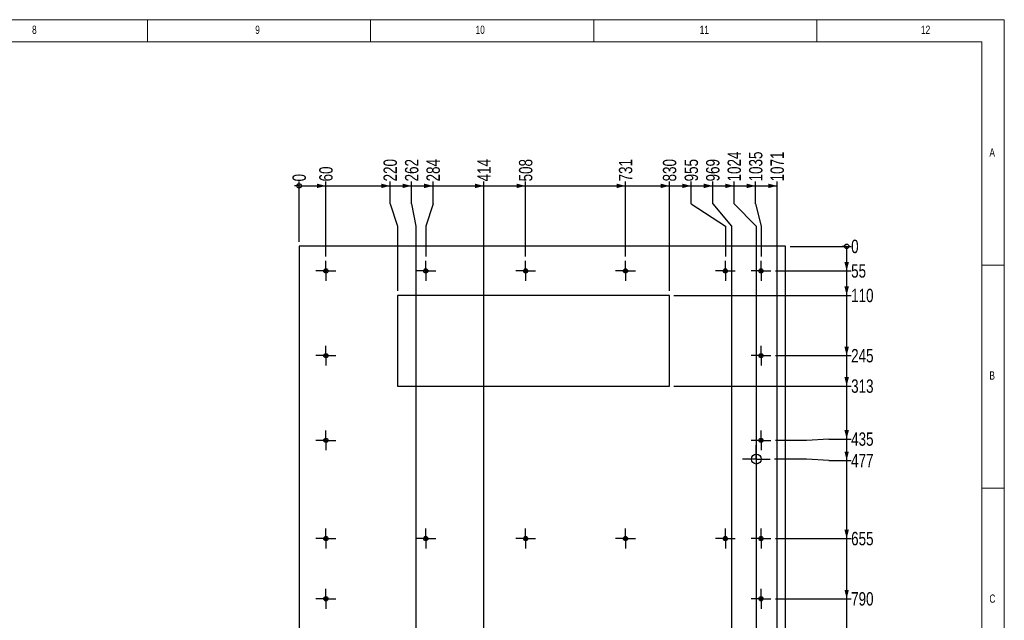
# Model space of a CAD drawing. Header units: millimetres. Extents: x 5 to 589, y 5 to 415.
# Tile 11 of 11: x 368 to 589, y 280 to 415. Entities that reach past the tile are written whole.
import ezdxf

# ---------------------------------------------------------------- set-up
doc = ezdxf.new("R2010")
doc.units = ezdxf.units.MM
doc.linetypes.add('CENTERX2', pattern=[20.32, 12.7, -2.54, 2.54, -2.54])
for name, color, linetype in [('COTES', 1, 'Continuous'), ('NOTES', 6, 'Continuous'), ('TRAIT-MIXTES', 3, 'CENTERX2')]:
    doc.layers.add(name, color=color, linetype=linetype)
doc.layers.add('TRAIT-FORT', color=4, linetype='Continuous', lineweight=25)
doc.styles.add('SLDTEXTSTYLE0', font='TXT', dxfattribs={"width": 0.75})
doc.dimstyles.new('SLDDIMSTYLE0', dxfattribs={"dimtxt": 3, "dimasz": 0.333333, "dimexe": 0, "dimexo": 0.0625, "dimgap": 0.75, "dimtad": 0, "dimtih": 1, "dimtoh": 1, "dimdec": 0, "dimlfac": 10, "dimrnd": 1e-09, "dimdsep": 46, "dimtxsty": 'SLDTEXTSTYLE0', "dimblk1": 'ORIGIN', "dimblk2": 'ORIGIN', "dimsah": 1, "dimcen": 0.09, "dimadec": 0, "dimazin": 2, "dimtfac": 1, "dimtdec": 0, "dimtofl": 0, "dimtmove": 0, "dimatfit": 3, "dimldrblk": 'ORIGIN', "dimfxl": 1, "dimfrac": 2, "dimtolj": 1, "dimtzin": 12, "dimarcsym": 0})
doc.dimstyles.new('SLDDIMSTYLE1', dxfattribs={"dimtxt": 3, "dimasz": 2, "dimexe": 0, "dimexo": 0.0625, "dimgap": 0.75, "dimtad": 0, "dimtih": 1, "dimtoh": 1, "dimdec": 0, "dimlfac": 10, "dimrnd": 1e-09, "dimzin": 12, "dimdsep": 46, "dimtxsty": 'SLDTEXTSTYLE0', "dimsah": 1, "dimcen": 0.09, "dimadec": 0, "dimazin": 3, "dimtfac": 1, "dimtdec": 0, "dimtofl": 0, "dimtmove": 0, "dimatfit": 3, "dimfxl": 1, "dimfrac": 2, "dimtolj": 1, "dimtzin": 12, "dimarcsym": 0})

# ---------------------------------------------------------------- blocks, each defined once
blk = doc.blocks.new('_Origin')
at = {"color": 0, "linetype": 'ByBlock', "lineweight": -2}
blk.add_line((0, 0), (-1, 0), dxfattribs=at)
blk.add_circle((0, 0), 0.5, dxfattribs=at)
blk = doc.blocks.new('_D_54')
at = {"layer": 'COTES', "color": 1, "transparency": 16777216}
blk.add_line((431, 365.2), (431, 378.75), dxfattribs=at)
blk.add_blockref('_Origin', (431, 377.75), dxfattribs=at)
at = {"layer": 'COTES', "color": 1, "transparency": 16777216, "insert": (429.51, 378.75), "char_height": 3, "attachment_point": 1, "rotation": 90, "style": 'SLDTEXTSTYLE0'}
blk.add_mtext('0', dxfattribs=at)
blk = doc.blocks.new('_D_55')
at = {"layer": 'COTES', "color": 1, "transparency": 16777216}
for p, q in [((431, 377.75), (437, 377.75)), ((437, 361.93), (437, 378.75))]:
    blk.add_line(p, q, dxfattribs=at)
blk.add_solid([(437, 377.75), (435, 378.25), (435, 377.25)], dxfattribs=at)
at = {"layer": 'COTES', "color": 1, "transparency": 16777216, "insert": (435.51, 378.75), "char_height": 3, "attachment_point": 1, "rotation": 90, "style": 'SLDTEXTSTYLE0'}
blk.add_mtext('60', dxfattribs=at)
blk = doc.blocks.new('_D_56')
at = {"layer": 'COTES', "color": 1, "transparency": 16777216}
for p, q in [((437, 377.75), (451.39, 377.75)), ((451.39, 373.75), (451.39, 378.75)), ((451.39, 373.75), (453.03, 368.75)), ((453.03, 368.75), (453.03, 354.2))]:
    blk.add_line(p, q, dxfattribs=at)
blk.add_solid([(451.39, 377.75), (449.39, 378.25), (449.39, 377.25)], dxfattribs=at)
at = {"layer": 'COTES', "color": 1, "transparency": 16777216, "insert": (449.91, 378.75), "char_height": 3, "attachment_point": 1, "rotation": 90, "style": 'SLDTEXTSTYLE0'}
blk.add_mtext('220', dxfattribs=at)
blk = doc.blocks.new('_D_57')
at = {"layer": 'COTES', "color": 1, "transparency": 16777216}
for p, q in [((451.39, 377.75), (456.2, 377.75)), ((456.2, 373.75), (456.2, 378.75)), ((456.2, 373.75), (457.18, 368.75)), ((457.18, 368.75), (457.18, 221.89))]:
    blk.add_line(p, q, dxfattribs=at)
blk.add_solid([(456.2, 377.75), (454.2, 378.25), (454.2, 377.25)], dxfattribs=at)
at = {"layer": 'COTES', "color": 1, "transparency": 16777216, "insert": (454.72, 378.75), "char_height": 3, "attachment_point": 1, "rotation": 90, "style": 'SLDTEXTSTYLE0'}
blk.add_mtext('262', dxfattribs=at)
blk = doc.blocks.new('_D_58')
at = {"layer": 'COTES', "color": 1, "transparency": 16777216}
for p, q in [((456.2, 377.75), (461.01, 377.75)), ((461.01, 373.75), (461.01, 378.75)), ((461.01, 373.75), (459.37, 368.75)), ((459.37, 368.75), (459.37, 361.93))]:
    blk.add_line(p, q, dxfattribs=at)
blk.add_solid([(461.01, 377.75), (459.01, 378.25), (459.01, 377.25)], dxfattribs=at)
at = {"layer": 'COTES', "color": 1, "transparency": 16777216, "insert": (459.53, 378.75), "char_height": 3, "attachment_point": 1, "rotation": 90, "style": 'SLDTEXTSTYLE0'}
blk.add_mtext('284', dxfattribs=at)
blk = doc.blocks.new('_D_59')
at = {"layer": 'COTES', "color": 1, "transparency": 16777216}
for p, q in [((461.01, 377.75), (472.42, 377.75)), ((472.42, 221.89), (472.42, 378.75))]:
    blk.add_line(p, q, dxfattribs=at)
blk.add_solid([(472.42, 377.75), (470.42, 378.25), (470.42, 377.25)], dxfattribs=at)
at = {"layer": 'COTES', "color": 1, "transparency": 16777216, "insert": (470.94, 378.75), "char_height": 3, "attachment_point": 1, "rotation": 90, "style": 'SLDTEXTSTYLE0'}
blk.add_mtext('414', dxfattribs=at)
blk = doc.blocks.new('_D_60')
at = {"layer": 'COTES', "color": 1, "transparency": 16777216}
for p, q in [((472.42, 377.75), (481.75, 377.75)), ((481.75, 361.93), (481.75, 378.75))]:
    blk.add_line(p, q, dxfattribs=at)
blk.add_solid([(481.75, 377.75), (479.75, 378.25), (479.75, 377.25)], dxfattribs=at)
at = {"layer": 'COTES', "color": 1, "transparency": 16777216, "insert": (480.26, 378.75), "char_height": 3, "attachment_point": 1, "rotation": 90, "style": 'SLDTEXTSTYLE0'}
blk.add_mtext('508', dxfattribs=at)
blk = doc.blocks.new('_D_61')
at = {"layer": 'COTES', "color": 1, "transparency": 16777216}
for p, q in [((481.75, 377.75), (504.12, 377.75)), ((504.12, 361.93), (504.12, 378.75))]:
    blk.add_line(p, q, dxfattribs=at)
blk.add_solid([(504.12, 377.75), (502.12, 378.25), (502.12, 377.25)], dxfattribs=at)
at = {"layer": 'COTES', "color": 1, "transparency": 16777216, "insert": (502.64, 378.75), "char_height": 3, "attachment_point": 1, "rotation": 90, "style": 'SLDTEXTSTYLE0'}
blk.add_mtext('731', dxfattribs=at)
blk = doc.blocks.new('_D_62')
at = {"layer": 'COTES', "color": 1, "transparency": 16777216}
for p, q in [((504.12, 377.75), (513.99, 377.75)), ((513.99, 354.2), (513.99, 378.75))]:
    blk.add_line(p, q, dxfattribs=at)
blk.add_solid([(513.99, 377.75), (511.99, 378.25), (511.99, 377.25)], dxfattribs=at)
at = {"layer": 'COTES', "color": 1, "transparency": 16777216, "insert": (512.5, 378.75), "char_height": 3, "attachment_point": 1, "rotation": 90, "style": 'SLDTEXTSTYLE0'}
blk.add_mtext('830', dxfattribs=at)
blk = doc.blocks.new('_D_63')
at = {"layer": 'COTES', "color": 1, "transparency": 16777216}
for p, q in [((513.99, 377.75), (518.86, 377.75)), ((518.86, 373.75), (518.86, 378.75)), ((518.86, 373.75), (526.5, 368.75)), ((526.5, 368.75), (526.5, 361.93))]:
    blk.add_line(p, q, dxfattribs=at)
blk.add_solid([(518.86, 377.75), (516.86, 378.25), (516.86, 377.25)], dxfattribs=at)
at = {"layer": 'COTES', "color": 1, "transparency": 16777216, "insert": (517.37, 378.75), "char_height": 3, "attachment_point": 1, "rotation": 90, "style": 'SLDTEXTSTYLE0'}
blk.add_mtext('955', dxfattribs=at)
blk = doc.blocks.new('_D_64')
at = {"layer": 'COTES', "color": 1, "transparency": 16777216}
for p, q in [((518.86, 377.75), (523.67, 377.75)), ((523.67, 373.75), (523.67, 378.75)), ((523.67, 373.75), (527.9, 368.75)), ((527.9, 368.75), (527.9, 197.3))]:
    blk.add_line(p, q, dxfattribs=at)
blk.add_solid([(523.67, 377.75), (521.67, 378.25), (521.67, 377.25)], dxfattribs=at)
at = {"layer": 'COTES', "color": 1, "transparency": 16777216, "insert": (522.18, 378.75), "char_height": 3, "attachment_point": 1, "rotation": 90, "style": 'SLDTEXTSTYLE0'}
blk.add_mtext('969', dxfattribs=at)
blk = doc.blocks.new('_D_65')
at = {"layer": 'COTES', "color": 1, "transparency": 16777216}
for p, q in [((523.67, 377.75), (528.48, 377.75)), ((528.48, 373.75), (528.48, 378.75)), ((528.48, 373.75), (533.44, 368.75)), ((533.44, 368.75), (533.44, 235.78))]:
    blk.add_line(p, q, dxfattribs=at)
blk.add_solid([(528.48, 377.75), (526.48, 378.25), (526.48, 377.25)], dxfattribs=at)
at = {"layer": 'COTES', "color": 1, "transparency": 16777216, "insert": (526.99, 378.75), "char_height": 3, "attachment_point": 1, "rotation": 90, "style": 'SLDTEXTSTYLE0'}
blk.add_mtext('1024', dxfattribs=at)
blk = doc.blocks.new('_D_66')
at = {"layer": 'COTES', "color": 1, "transparency": 16777216}
for p, q in [((528.48, 377.75), (533.29, 377.75)), ((533.29, 373.75), (533.29, 378.75)), ((533.29, 373.75), (534.5, 368.75)), ((534.5, 368.75), (534.5, 361.93))]:
    blk.add_line(p, q, dxfattribs=at)
blk.add_solid([(533.29, 377.75), (531.29, 378.25), (531.29, 377.25)], dxfattribs=at)
at = {"layer": 'COTES', "color": 1, "transparency": 16777216, "insert": (531.8, 378.75), "char_height": 3, "attachment_point": 1, "rotation": 90, "style": 'SLDTEXTSTYLE0'}
blk.add_mtext('1035', dxfattribs=at)
blk = doc.blocks.new('_D_67')
at = {"layer": 'COTES', "color": 1, "transparency": 16777216}
for p, q in [((533.29, 377.75), (538.1, 377.75)), ((538.1, 197.3), (538.1, 378.75))]:
    blk.add_line(p, q, dxfattribs=at)
blk.add_solid([(538.1, 377.75), (536.1, 378.25), (536.1, 377.25)], dxfattribs=at)
at = {"layer": 'COTES', "color": 1, "transparency": 16777216, "insert": (536.61, 378.75), "char_height": 3, "attachment_point": 1, "rotation": 90, "style": 'SLDTEXTSTYLE0'}
blk.add_mtext('1071', dxfattribs=at)
blk = doc.blocks.new('_D_68')
at = {"layer": 'COTES', "color": 1, "transparency": 16777216}
blk.add_line((541, 364.2), (554.68, 364.2), dxfattribs=at)
blk.add_blockref('_Origin', (553.68, 364.2), dxfattribs=at)
at = {"layer": 'COTES', "color": 1, "transparency": 16777216, "insert": (554.68, 365.69), "char_height": 3, "attachment_point": 1, "style": 'SLDTEXTSTYLE0'}
blk.add_mtext('0', dxfattribs=at)
blk = doc.blocks.new('_D_69')
at = {"layer": 'COTES', "color": 1, "transparency": 16777216}
for p, q in [((553.68, 364.2), (553.68, 358.7)), ((537.72, 358.7), (554.68, 358.7))]:
    blk.add_line(p, q, dxfattribs=at)
blk.add_solid([(553.68, 358.7), (554.18, 360.7), (553.18, 360.7)], dxfattribs=at)
at = {"layer": 'COTES', "color": 1, "transparency": 16777216, "insert": (554.68, 360.19), "char_height": 3, "attachment_point": 1, "style": 'SLDTEXTSTYLE0'}
blk.add_mtext('55', dxfattribs=at)
blk = doc.blocks.new('_D_70')
at = {"layer": 'COTES', "color": 1, "transparency": 16777216}
for p, q in [((553.68, 358.7), (553.68, 353.2)), ((514.99, 353.2), (554.68, 353.2))]:
    blk.add_line(p, q, dxfattribs=at)
blk.add_solid([(553.68, 353.2), (554.18, 355.2), (553.18, 355.2)], dxfattribs=at)
at = {"layer": 'COTES', "color": 1, "transparency": 16777216, "insert": (554.68, 354.69), "char_height": 3, "attachment_point": 1, "style": 'SLDTEXTSTYLE0'}
blk.add_mtext('110', dxfattribs=at)
blk = doc.blocks.new('_D_71')
at = {"layer": 'COTES', "color": 1, "transparency": 16777216}
for p, q in [((553.68, 353.2), (553.68, 339.7)), ((537.72, 339.7), (554.68, 339.7))]:
    blk.add_line(p, q, dxfattribs=at)
blk.add_solid([(553.68, 339.7), (554.18, 341.7), (553.18, 341.7)], dxfattribs=at)
at = {"layer": 'COTES', "color": 1, "transparency": 16777216, "insert": (554.68, 341.19), "char_height": 3, "attachment_point": 1, "style": 'SLDTEXTSTYLE0'}
blk.add_mtext('245', dxfattribs=at)
blk = doc.blocks.new('_D_72')
at = {"layer": 'COTES', "color": 1, "transparency": 16777216}
for p, q in [((553.68, 339.7), (553.68, 332.89)), ((514.99, 332.89), (554.68, 332.89))]:
    blk.add_line(p, q, dxfattribs=at)
blk.add_solid([(553.68, 332.89), (554.18, 334.89), (553.18, 334.89)], dxfattribs=at)
at = {"layer": 'COTES', "color": 1, "transparency": 16777216, "insert": (554.68, 334.37), "char_height": 3, "attachment_point": 1, "style": 'SLDTEXTSTYLE0'}
blk.add_mtext('313', dxfattribs=at)
blk = doc.blocks.new('_D_73')
at = {"layer": 'COTES', "color": 1, "transparency": 16777216}
for p, q in [((553.68, 332.89), (553.68, 321.01)), ((544.68, 320.7), (537.72, 320.7)), ((549.68, 321.01), (544.68, 320.7)), ((549.68, 321.01), (554.68, 321.01))]:
    blk.add_line(p, q, dxfattribs=at)
blk.add_solid([(553.68, 321.01), (554.18, 323.01), (553.18, 323.01)], dxfattribs=at)
at = {"layer": 'COTES', "color": 1, "transparency": 16777216, "insert": (554.68, 322.5), "char_height": 3, "attachment_point": 1, "style": 'SLDTEXTSTYLE0'}
blk.add_mtext('435', dxfattribs=at)
blk = doc.blocks.new('_D_74')
at = {"layer": 'COTES', "color": 1, "transparency": 16777216}
for p, q in [((553.68, 321.01), (553.68, 316.2)), ((544.68, 316.51), (537.54, 316.51)), ((549.68, 316.2), (544.68, 316.51)), ((549.68, 316.2), (554.68, 316.2))]:
    blk.add_line(p, q, dxfattribs=at)
blk.add_solid([(553.68, 316.2), (554.18, 318.2), (553.18, 318.2)], dxfattribs=at)
at = {"layer": 'COTES', "color": 1, "transparency": 16777216, "insert": (554.68, 317.69), "char_height": 3, "attachment_point": 1, "style": 'SLDTEXTSTYLE0'}
blk.add_mtext('477', dxfattribs=at)
blk = doc.blocks.new('_D_75')
at = {"layer": 'COTES', "color": 1, "transparency": 16777216}
for p, q in [((553.68, 316.2), (553.68, 298.7)), ((537.72, 298.7), (554.68, 298.7))]:
    blk.add_line(p, q, dxfattribs=at)
blk.add_solid([(553.68, 298.7), (554.18, 300.7), (553.18, 300.7)], dxfattribs=at)
at = {"layer": 'COTES', "color": 1, "transparency": 16777216, "insert": (554.68, 300.19), "char_height": 3, "attachment_point": 1, "style": 'SLDTEXTSTYLE0'}
blk.add_mtext('655', dxfattribs=at)
blk = doc.blocks.new('_D_76')
at = {"layer": 'COTES', "color": 1, "transparency": 16777216}
for p, q in [((553.68, 298.7), (553.68, 285.2)), ((537.72, 285.2), (554.68, 285.2))]:
    blk.add_line(p, q, dxfattribs=at)
blk.add_solid([(553.68, 285.2), (554.18, 287.2), (553.18, 287.2)], dxfattribs=at)
at = {"layer": 'COTES', "color": 1, "transparency": 16777216, "insert": (554.68, 286.69), "char_height": 3, "attachment_point": 1, "style": 'SLDTEXTSTYLE0'}
blk.add_mtext('790', dxfattribs=at)
blk = doc.blocks.new('_D_77')
at = {"layer": 'COTES', "color": 1, "transparency": 16777216}
for p, q in [((553.68, 285.2), (553.68, 266.2)), ((537.72, 266.2), (554.68, 266.2))]:
    blk.add_line(p, q, dxfattribs=at)
blk.add_solid([(553.68, 266.2), (554.18, 268.2), (553.18, 268.2)], dxfattribs=at)
at = {"layer": 'COTES', "color": 1, "transparency": 16777216, "insert": (554.68, 267.69), "char_height": 3, "attachment_point": 1, "style": 'SLDTEXTSTYLE0'}
blk.add_mtext('980', dxfattribs=at)
blk = doc.blocks.new('_D_78')
at = {"layer": 'COTES', "color": 1, "transparency": 16777216}
for p, q in [((553.68, 266.2), (553.68, 247.2)), ((537.72, 247.2), (554.68, 247.2))]:
    blk.add_line(p, q, dxfattribs=at)
blk.add_solid([(553.68, 247.2), (554.18, 249.2), (553.18, 249.2)], dxfattribs=at)
at = {"layer": 'COTES', "color": 1, "transparency": 16777216, "insert": (554.68, 248.69), "char_height": 3, "attachment_point": 1, "style": 'SLDTEXTSTYLE0'}
blk.add_mtext('1170', dxfattribs=at)
blk = doc.blocks.new('_D_79')
at = {"layer": 'COTES', "color": 1, "transparency": 16777216}
for p, q in [((553.68, 247.2), (553.68, 232.34)), ((544.68, 231.68), (537.54, 231.68)), ((549.68, 232.34), (544.68, 231.68)), ((549.68, 232.34), (554.68, 232.34))]:
    blk.add_line(p, q, dxfattribs=at)
blk.add_solid([(553.68, 232.34), (554.18, 234.34), (553.18, 234.34)], dxfattribs=at)
at = {"layer": 'COTES', "color": 1, "transparency": 16777216, "insert": (554.68, 233.83), "char_height": 3, "attachment_point": 1, "style": 'SLDTEXTSTYLE0'}
blk.add_mtext('1325', dxfattribs=at)
blk = doc.blocks.new('_D_80')
at = {"layer": 'COTES', "color": 1, "transparency": 16777216}
for p, q in [((553.68, 232.34), (553.68, 227.53)), ((544.68, 228.2), (537.72, 228.2)), ((549.68, 227.53), (544.68, 228.2)), ((549.68, 227.53), (554.68, 227.53))]:
    blk.add_line(p, q, dxfattribs=at)
blk.add_solid([(553.68, 227.53), (554.18, 229.53), (553.18, 229.53)], dxfattribs=at)
at = {"layer": 'COTES', "color": 1, "transparency": 16777216, "insert": (554.68, 229.02), "char_height": 3, "attachment_point": 1, "style": 'SLDTEXTSTYLE0'}
blk.add_mtext('1360', dxfattribs=at)
blk = doc.blocks.new('_D_81')
at = {"layer": 'COTES', "color": 1, "transparency": 16777216}
for p, q in [((553.68, 227.53), (553.68, 220.89)), ((473.42, 220.89), (554.68, 220.89))]:
    blk.add_line(p, q, dxfattribs=at)
blk.add_solid([(553.68, 220.89), (554.18, 222.89), (553.18, 222.89)], dxfattribs=at)
at = {"layer": 'COTES', "color": 1, "transparency": 16777216, "insert": (554.68, 222.37), "char_height": 3, "attachment_point": 1, "style": 'SLDTEXTSTYLE0'}
blk.add_mtext('1433', dxfattribs=at)
blk = doc.blocks.new('_D_82')
at = {"layer": 'COTES', "color": 1, "transparency": 16777216}
for p, q in [((553.68, 220.89), (553.68, 213.06)), ((549.68, 213.06), (544.68, 209.2)), ((549.68, 213.06), (554.68, 213.06)), ((544.68, 209.2), (537.72, 209.2))]:
    blk.add_line(p, q, dxfattribs=at)
blk.add_solid([(553.68, 213.06), (554.18, 215.06), (553.18, 215.06)], dxfattribs=at)
at = {"layer": 'COTES', "color": 1, "transparency": 16777216, "insert": (554.68, 214.55), "char_height": 3, "attachment_point": 1, "style": 'SLDTEXTSTYLE0'}
blk.add_mtext('1550', dxfattribs=at)
blk = doc.blocks.new('_D_83')
at = {"layer": 'COTES', "color": 1, "transparency": 16777216}
for p, q in [((553.68, 213.06), (553.68, 208.25)), ((549.68, 208.25), (544.68, 205.65)), ((549.68, 208.25), (554.68, 208.25)), ((544.68, 205.65), (473.42, 205.65))]:
    blk.add_line(p, q, dxfattribs=at)
blk.add_solid([(553.68, 208.25), (554.18, 210.25), (553.18, 210.25)], dxfattribs=at)
at = {"layer": 'COTES', "color": 1, "transparency": 16777216, "insert": (554.68, 209.74), "char_height": 3, "attachment_point": 1, "style": 'SLDTEXTSTYLE0'}
blk.add_mtext('1586', dxfattribs=at)
blk = doc.blocks.new('_D_84')
at = {"layer": 'COTES', "color": 1, "transparency": 16777216}
for p, q in [((553.68, 208.25), (553.68, 203.44)), ((549.68, 203.44), (544.68, 197.59)), ((549.68, 203.44), (554.68, 203.44)), ((544.68, 197.59), (537.72, 197.59))]:
    blk.add_line(p, q, dxfattribs=at)
blk.add_solid([(553.68, 203.44), (554.18, 205.44), (553.18, 205.44)], dxfattribs=at)
at = {"layer": 'COTES', "color": 1, "transparency": 16777216, "insert": (554.68, 204.93), "char_height": 3, "attachment_point": 1, "style": 'SLDTEXTSTYLE0'}
blk.add_mtext('1666', dxfattribs=at)
blk = doc.blocks.new('_D_85')
at = {"layer": 'COTES', "color": 1, "transparency": 16777216}
for p, q in [((553.68, 203.44), (553.68, 198.63)), ((549.68, 198.63), (544.68, 196.3)), ((549.68, 198.63), (554.68, 198.63)), ((544.68, 196.3), (539.1, 196.3))]:
    blk.add_line(p, q, dxfattribs=at)
blk.add_solid([(553.68, 198.63), (554.18, 200.63), (553.18, 200.63)], dxfattribs=at)
at = {"layer": 'COTES', "color": 1, "transparency": 16777216, "insert": (554.68, 200.12), "char_height": 3, "attachment_point": 1, "style": 'SLDTEXTSTYLE0'}
blk.add_mtext('1679', dxfattribs=at)
blk = doc.blocks.new('_D_86')
at = {"layer": 'COTES', "color": 1, "transparency": 16777216}
for p, q in [((553.68, 198.63), (553.68, 193.82)), ((549.68, 193.82), (544.68, 190.2)), ((549.68, 193.82), (554.68, 193.82)), ((544.68, 190.2), (529.72, 190.2))]:
    blk.add_line(p, q, dxfattribs=at)
blk.add_solid([(553.68, 193.82), (554.18, 195.82), (553.18, 195.82)], dxfattribs=at)
at = {"layer": 'COTES', "color": 1, "transparency": 16777216, "insert": (554.68, 195.31), "char_height": 3, "attachment_point": 1, "style": 'SLDTEXTSTYLE0'}
blk.add_mtext('1740', dxfattribs=at)
blk = doc.blocks.new('_D_87')
at = {"layer": 'COTES', "color": 1, "transparency": 16777216}
for p, q in [((553.68, 193.82), (553.68, 189.01)), ((549.68, 189.01), (544.68, 186.1)), ((549.68, 189.01), (554.68, 189.01)), ((544.68, 186.1), (539.1, 186.1))]:
    blk.add_line(p, q, dxfattribs=at)
blk.add_solid([(553.68, 189.01), (554.18, 191.01), (553.18, 191.01)], dxfattribs=at)
at = {"layer": 'COTES', "color": 1, "transparency": 16777216, "insert": (554.68, 190.5), "char_height": 3, "attachment_point": 1, "style": 'SLDTEXTSTYLE0'}
blk.add_mtext('1781', dxfattribs=at)
blk = doc.blocks.new('_D_88')
at = {"layer": 'COTES', "color": 1, "transparency": 16777216}
for p, q in [((553.68, 189.01), (553.68, 184.2)), ((541, 184.2), (554.68, 184.2))]:
    blk.add_line(p, q, dxfattribs=at)
blk.add_solid([(553.68, 184.2), (554.18, 186.2), (553.18, 186.2)], dxfattribs=at)
at = {"layer": 'COTES', "color": 1, "transparency": 16777216, "insert": (554.68, 185.69), "char_height": 3, "attachment_point": 1, "style": 'SLDTEXTSTYLE0'}
blk.add_mtext('1800', dxfattribs=at)
blk = doc.blocks.new('SW_CENTERMARKSYMBOL_77')
at = {"layer": 'TRAIT-MIXTES', "color": 0}
for p, q in [((0, 2), (0, 3.1)), ((-2, 0), (-3.1, 0)), ((0, 0), (-2, 0)), ((0, 0), (0, 2)), ((0, 0), (0, -2)), ((0, 0), (2, 0)), ((2, 0), (3.1, 0)), ((0, -2), (0, -3.1))]:
    blk.add_line(p, q, dxfattribs=at)
blk = doc.blocks.new('SW_CENTERMARKSYMBOL_78')
at = {"layer": 'TRAIT-MIXTES', "color": 0}
for p, q in [((0, 2), (0, 2.225)), ((-2, 0), (-2.225, 0)), ((0, 0), (-2, 0)), ((0, 0), (0, 2)), ((0, 0), (0, -2)), ((0, 0), (2, 0)), ((2, 0), (2.225, 0)), ((0, -2), (0, -2.225))]:
    blk.add_line(p, q, dxfattribs=at)
blk = doc.blocks.new('SW_CENTERMARKSYMBOL_79')
at = {"layer": 'TRAIT-MIXTES', "color": 0}
for p, q in [((0, 2), (0, 2.225)), ((-2, 0), (-2.225, 0)), ((0, 0), (-2, 0)), ((0, 0), (0, 2)), ((0, 0), (0, -2)), ((0, 0), (2, 0)), ((2, 0), (2.225, 0)), ((0, -2), (0, -2.225))]:
    blk.add_line(p, q, dxfattribs=at)
blk = doc.blocks.new('SW_CENTERMARKSYMBOL_80')
at = {"layer": 'TRAIT-MIXTES', "color": 0}
for p, q in [((0, 2), (0, 2.225)), ((0, 0), (-2, 0)), ((0, 0), (0, 2)), ((0, 0), (0, -2)), ((0, 0), (2, 0)), ((2, 0), (2.225, 0)), ((-2, 0), (-2.225, 0)), ((0, -2), (0, -2.225))]:
    blk.add_line(p, q, dxfattribs=at)
blk = doc.blocks.new('SW_CENTERMARKSYMBOL_81')
at = {"layer": 'TRAIT-MIXTES', "color": 0}
for p, q in [((0, 2), (0, 2.225)), ((-2, 0), (-2.225, 0)), ((0, 0), (-2, 0)), ((0, 0), (0, 2)), ((0, 0), (0, -2)), ((0, 0), (2, 0)), ((2, 0), (2.225, 0)), ((0, -2), (0, -2.225))]:
    blk.add_line(p, q, dxfattribs=at)
blk = doc.blocks.new('SW_CENTERMARKSYMBOL_82')
at = {"layer": 'TRAIT-MIXTES', "color": 0}
for p, q in [((0, 2), (0, 2.225)), ((-2, 0), (-2.225, 0)), ((0, 0), (-2, 0)), ((0, 0), (0, 2)), ((0, 0), (0, -2)), ((0, 0), (2, 0)), ((2, 0), (2.225, 0)), ((0, -2), (0, -2.225))]:
    blk.add_line(p, q, dxfattribs=at)
blk = doc.blocks.new('SW_CENTERMARKSYMBOL_83')
at = {"layer": 'TRAIT-MIXTES', "color": 0}
for p, q in [((0, 2), (0, 2.225)), ((-2, 0), (-2.225, 0)), ((0, 0), (-2, 0)), ((0, 0), (0, 2)), ((0, 0), (0, -2)), ((0, 0), (2, 0)), ((2, 0), (2.225, 0)), ((0, -2), (0, -2.225))]:
    blk.add_line(p, q, dxfattribs=at)
blk = doc.blocks.new('SW_CENTERMARKSYMBOL_84')
at = {"layer": 'TRAIT-MIXTES', "color": 0}
for p, q in [((0, 2), (0, 2.225)), ((-2, 0), (-2.225, 0)), ((0, 0), (-2, 0)), ((0, 0), (0, 2)), ((0, 0), (0, -2)), ((0, 0), (2, 0)), ((2, 0), (2.225, 0)), ((0, -2), (0, -2.225))]:
    blk.add_line(p, q, dxfattribs=at)
blk = doc.blocks.new('SW_CENTERMARKSYMBOL_85')
at = {"layer": 'TRAIT-MIXTES', "color": 0}
for p, q in [((0, 2), (0, 2.225)), ((0, 0), (-2, 0)), ((0, 0), (0, 2)), ((0, 0), (0, -2)), ((0, 0), (2, 0)), ((2, 0), (2.225, 0)), ((-2, 0), (-2.225, 0)), ((0, -2), (0, -2.225))]:
    blk.add_line(p, q, dxfattribs=at)
blk = doc.blocks.new('SW_CENTERMARKSYMBOL_86')
at = {"layer": 'TRAIT-MIXTES', "color": 0}
for p, q in [((0, 2), (0, 2.225)), ((-2, 0), (-2.225, 0)), ((0, 0), (-2, 0)), ((0, 0), (0, 2)), ((0, 0), (0, -2)), ((0, 0), (2, 0)), ((2, 0), (2.225, 0)), ((0, -2), (0, -2.225))]:
    blk.add_line(p, q, dxfattribs=at)
blk = doc.blocks.new('SW_CENTERMARKSYMBOL_87')
at = {"layer": 'TRAIT-MIXTES', "color": 0}
for p, q in [((0, 2), (0, 2.225)), ((-2, 0), (-2.225, 0)), ((0, 0), (-2, 0)), ((0, 0), (0, 2)), ((0, 0), (0, -2)), ((0, 0), (2, 0)), ((2, 0), (2.225, 0)), ((0, -2), (0, -2.225))]:
    blk.add_line(p, q, dxfattribs=at)
blk = doc.blocks.new('SW_CENTERMARKSYMBOL_88')
at = {"layer": 'TRAIT-MIXTES', "color": 0}
for p, q in [((0, 2), (0, 2.225)), ((-2, 0), (-2.225, 0)), ((0, 0), (-2, 0)), ((0, 0), (0, 2)), ((0, 0), (0, -2)), ((0, 0), (2, 0)), ((2, 0), (2.225, 0)), ((0, -2), (0, -2.225))]:
    blk.add_line(p, q, dxfattribs=at)
blk = doc.blocks.new('SW_CENTERMARKSYMBOL_89')
at = {"layer": 'TRAIT-MIXTES', "color": 0}
for p, q in [((0, 2), (0, 2.225)), ((-2, 0), (-2.225, 0)), ((0, 0), (-2, 0)), ((0, 0), (0, 2)), ((0, 0), (0, -2)), ((0, 0), (2, 0)), ((2, 0), (2.225, 0)), ((0, -2), (0, -2.225))]:
    blk.add_line(p, q, dxfattribs=at)
blk = doc.blocks.new('SW_CENTERMARKSYMBOL_90')
at = {"layer": 'TRAIT-MIXTES', "color": 0}
for p, q in [((0, 2), (0, 2.225)), ((-2, 0), (-2.225, 0)), ((0, 0), (-2, 0)), ((0, 0), (0, 2)), ((0, 0), (0, -2)), ((0, 0), (2, 0)), ((2, 0), (2.225, 0)), ((0, -2), (0, -2.225))]:
    blk.add_line(p, q, dxfattribs=at)
blk = doc.blocks.new('SW_CENTERMARKSYMBOL_105')
at = {"layer": 'TRAIT-MIXTES', "color": 0}
for p, q in [((0, 2), (0, 2.225)), ((-2, 0), (-2.225, 0)), ((0, 0), (-2, 0)), ((0, 0), (0, 2)), ((0, 0), (0, -2)), ((0, 0), (2, 0)), ((2, 0), (2.225, 0)), ((0, -2), (0, -2.225))]:
    blk.add_line(p, q, dxfattribs=at)
blk = doc.blocks.new('SW_CENTERMARKSYMBOL_106')
at = {"layer": 'TRAIT-MIXTES', "color": 0}
for p, q in [((0, 2), (0, 2.225)), ((0, 0), (-2, 0)), ((0, 0), (0, 2)), ((0, 0), (0, -2)), ((0, 0), (2, 0)), ((2, 0), (2.225, 0)), ((-2, 0), (-2.225, 0)), ((0, -2), (0, -2.225))]:
    blk.add_line(p, q, dxfattribs=at)
blk = doc.blocks.new('SW_CENTERMARKSYMBOL_107')
at = {"layer": 'TRAIT-MIXTES', "color": 0}
for p, q in [((0, 2), (0, 2.225)), ((-2, 0), (-2.225, 0)), ((0, 0), (-2, 0)), ((0, 0), (0, 2)), ((0, 0), (0, -2)), ((0, 0), (2, 0)), ((2, 0), (2.225, 0)), ((0, -2), (0, -2.225))]:
    blk.add_line(p, q, dxfattribs=at)
blk = doc.blocks.new('SW_CENTERMARKSYMBOL_108')
at = {"layer": 'TRAIT-MIXTES', "color": 0}
for p, q in [((0, 2), (0, 2.225)), ((-2, 0), (-2.225, 0)), ((0, 0), (-2, 0)), ((0, 0), (0, 2)), ((0, 0), (0, -2)), ((0, 0), (2, 0)), ((2, 0), (2.225, 0)), ((0, -2), (0, -2.225))]:
    blk.add_line(p, q, dxfattribs=at)
blk = doc.blocks.new('SW_CENTERMARKSYMBOL_109')
at = {"layer": 'TRAIT-MIXTES', "color": 0}
for p, q in [((0, 2), (0, 2.225)), ((-2, 0), (-2.225, 0)), ((0, 0), (-2, 0)), ((0, 0), (0, 2)), ((0, 0), (0, -2)), ((0, 0), (2, 0)), ((2, 0), (2.225, 0)), ((0, -2), (0, -2.225))]:
    blk.add_line(p, q, dxfattribs=at)

msp = doc.modelspace()

# ---------------------------------------------------------------- linework, layer by layer
at = {"color": 7, "linetype": 'Continuous', "lineweight": 18}
for p, q in [((589, 415), (5, 415)), ((397, 415), (397, 410)), ((447, 410), (447, 415)), ((497, 415), (497, 410)), ((547, 410), (547, 415)), ((589, 5), (589, 415)), ((584, 410), (10, 410)), ((584, 10), (584, 410)), ((584, 360), (589, 360)), ((589, 310), (584, 310))]:
    msp.add_line(p, q, dxfattribs=at)
at = {"layer": 'TRAIT-FORT', "color": 4, "linetype": 'Continuous', "lineweight": 25}
for p, q in [((539.99958, 364.204), (430.99958, 364.204)), ((430.99958, 364.204), (430.99958, 184.204)), ((539.99958, 184.204), (539.99958, 364.204)), ((513.98796, 353.204), (453.0323, 353.204)), ((453.0323, 353.204), (453.0323, 332.88545)), ((513.98796, 332.88545), (513.98796, 353.204)), ((453.0323, 332.88545), (513.98796, 332.88545))]:
    msp.add_line(p, q, dxfattribs=at)
for centre, radius in [((436.99958, 358.704), 0.47), ((436.99958, 358.704), 0.225), ((459.37458, 358.704), 0.47), ((459.37458, 358.704), 0.225), ((481.74958, 358.704), 0.47), ((481.74958, 358.704), 0.225), ((504.12458, 358.704), 0.47), ((504.12458, 358.704), 0.225), ((526.49958, 358.704), 0.47), ((526.49958, 358.704), 0.225), ((534.49958, 358.704), 0.47), ((534.49958, 358.704), 0.225), ((436.99958, 339.704), 0.47), ((436.99958, 339.704), 0.225), ((534.49958, 339.704), 0.47), ((534.49958, 339.704), 0.225), ((436.99958, 320.704), 0.47), ((436.99958, 320.704), 0.225), ((534.49958, 320.704), 0.47), ((534.49958, 320.704), 0.225), ((533.4375, 316.50581), 1.1), ((436.99958, 298.704), 0.47), ((436.99958, 298.704), 0.225), ((459.37458, 298.704), 0.47), ((459.37458, 298.704), 0.225), ((481.74958, 298.704), 0.47), ((481.74958, 298.704), 0.225), ((504.12458, 298.704), 0.47), ((504.12458, 298.704), 0.225), ((526.49958, 298.704), 0.47), ((526.49958, 298.704), 0.225), ((534.49958, 298.704), 0.47), ((534.49958, 298.704), 0.225), ((436.99958, 285.204), 0.47), ((436.99958, 285.204), 0.225), ((534.49958, 285.204), 0.47), ((534.49958, 285.204), 0.225)]:
    msp.add_circle(centre, radius, dxfattribs=at)

# ---------------------------------------------------------------- block references
at = {"layer": 'TRAIT-MIXTES', "color": 3}
for name, p in [('SW_CENTERMARKSYMBOL_86', (436.99958, 358.704)), ('SW_CENTERMARKSYMBOL_85', (459.37458, 358.704)), ('SW_CENTERMARKSYMBOL_84', (481.74958, 358.704)), ('SW_CENTERMARKSYMBOL_83', (504.12458, 358.704)), ('SW_CENTERMARKSYMBOL_82', (526.49958, 358.704)), ('SW_CENTERMARKSYMBOL_109', (534.49958, 358.704)), ('SW_CENTERMARKSYMBOL_87', (436.99958, 339.704)), ('SW_CENTERMARKSYMBOL_108', (534.49958, 339.704)), ('SW_CENTERMARKSYMBOL_88', (436.99958, 320.704)), ('SW_CENTERMARKSYMBOL_107', (534.49958, 320.704)), ('SW_CENTERMARKSYMBOL_77', (533.4375, 316.50581)), ('SW_CENTERMARKSYMBOL_89', (436.99958, 298.704)), ('SW_CENTERMARKSYMBOL_78', (459.37458, 298.704)), ('SW_CENTERMARKSYMBOL_79', (481.74958, 298.704)), ('SW_CENTERMARKSYMBOL_80', (504.12458, 298.704)), ('SW_CENTERMARKSYMBOL_81', (526.49958, 298.704)), ('SW_CENTERMARKSYMBOL_106', (534.49958, 298.704)), ('SW_CENTERMARKSYMBOL_90', (436.99958, 285.204)), ('SW_CENTERMARKSYMBOL_105', (534.49958, 285.204))]:
    msp.add_blockref(name, p, dxfattribs=at)

# ---------------------------------------------------------------- texts
at = {"layer": 'NOTES', "color": 211, "attachment_point": 1, "style": 'SLDTEXTSTYLE0'}
for s, insert, char_height in [('8', (371.16667, 413.66802), 1.85208), ('9', (421.16667, 413.66802), 1.85208), ('10', (470.54167, 413.66802), 1.852083), ('11', (520.75001, 413.66802), 1.852083), ('12', (570.33334, 413.66802), 1.852083), ('A', (585.66668, 386.16802), 1.85208), ('B', (585.66668, 336.16802), 1.85208), ('C', (585.66668, 286.16802), 1.85208)]:
    msp.add_mtext(s, dxfattribs=dict(at, insert=insert, char_height=char_height))

# ---------------------------------------------------------------- dimensions: what is measured, and where the dimension line sits
at = {"layer": 'COTES', "color": 1}
for feature_location, offset, dtype, origin, dimstyle, picture, middle in [((533.4375, 234.77584), (-4.95817, 143.97487), 1, (430.99958, 364.204), 'SLDDIMSTYLE1', '_D_65', (528.47933, 383.18405)), ((534.49958, 360.929), (-1.21013, 17.82172), 1, (430.99958, 364.204), 'SLDDIMSTYLE1', '_D_66', (533.28946, 383.18405)), ((538.09958, 196.304), (0, 182.44672), 1, (430.99958, 364.204), 'SLDDIMSTYLE1', '_D_67', (538.09958, 383.18405)), ((453.0323, 353.204), (-1.63898, 25.54672), 1, (430.99958, 364.204), 'SLDDIMSTYLE1', '_D_56', (451.39331, 382.07572)), ((457.18212, 220.88786), (-0.97868, 157.86286), 1, (430.99958, 364.204), 'SLDDIMSTYLE1', '_D_57', (456.20344, 382.07572)), ((459.37458, 360.929), (1.63898, 17.82172), 1, (430.99958, 364.204), 'SLDDIMSTYLE1', '_D_58', (461.01356, 382.07572)), ((472.42106, 220.88786), (0, 157.86286), 1, (430.99958, 364.204), 'SLDDIMSTYLE1', '_D_59', (472.42106, 382.07572)), ((481.749581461, 360.9289993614), (0, 17.8217160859), 1, (430.999581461, 364.2039993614), 'SLDDIMSTYLE1', '_D_60', (481.749581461, 382.0757153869)), ((504.12458, 360.929), (0, 17.82172), 1, (430.99958, 364.204), 'SLDDIMSTYLE1', '_D_61', (504.12458, 382.07572)), ((513.98796, 353.204), (0, 25.54672), 1, (430.99958, 364.204), 'SLDDIMSTYLE1', '_D_62', (513.98796, 382.07572)), ((526.49958, 360.929), (-7.6405, 17.82172), 1, (430.99958, 364.204), 'SLDDIMSTYLE1', '_D_63', (518.85908, 382.07572)), ((527.89958, 196.304), (-4.23038, 182.44672), 1, (430.99958, 364.204), 'SLDDIMSTYLE1', '_D_64', (523.66921, 382.07572)), ((436.99958, 360.929), (0, 17.82172), 1, (430.99958, 364.204), 'SLDDIMSTYLE1', '_D_55', (436.99958, 380.96738)), ((430.999581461, 364.2039993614), (0, 14.5467160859), 1, (430.999581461, 364.2039993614), 'SLDDIMSTYLE0', '_D_54', (430.999581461, 379.8590487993)), ((472.42106, 220.88786), (82.25811, 0), 0, (539.99958, 364.204), 'SLDDIMSTYLE1', '_D_81', (559.11251, 220.88786)), ((472.42106, 205.64894), (82.25811, 2.60568), 0, (539.99958, 364.204), 'SLDDIMSTYLE1', '_D_83', (559.11251, 208.25462)), ((513.98796, 353.204), (40.69121, 0), 0, (539.99958, 364.204), 'SLDDIMSTYLE1', '_D_70', (558.00417, 353.204)), ((513.98796, 332.88545), (40.69121, 0), 0, (539.99958, 364.204), 'SLDDIMSTYLE1', '_D_72', (558.00417, 332.88545)), ((528.72458, 190.204), (25.95459, 3.62025), 0, (539.99958, 364.204), 'SLDDIMSTYLE1', '_D_86', (559.11251, 193.82425)), ((536.5375, 316.50581), (18.14167, -0.30597), 0, (539.99958, 364.204), 'SLDDIMSTYLE1', '_D_74', (558.00417, 316.19984)), ((536.5375, 231.67584), (18.14167, 0.66914), 0, (539.99958, 364.204), 'SLDDIMSTYLE1', '_D_79', (559.11251, 232.34498)), ((536.72458, 358.704), (17.95459, 0), 0, (539.99958, 364.204), 'SLDDIMSTYLE1', '_D_69', (556.89584, 358.704)), ((536.72458, 339.704), (17.95459, 0), 0, (539.99958, 364.204), 'SLDDIMSTYLE1', '_D_71', (558.00417, 339.704)), ((536.72458, 320.704), (17.95459, 0.30597), 0, (539.99958, 364.204), 'SLDDIMSTYLE1', '_D_73', (558.00417, 321.00996)), ((536.72458, 298.704), (17.95459, 0), 0, (539.99958, 364.204), 'SLDDIMSTYLE1', '_D_75', (558.00417, 298.704)), ((536.72458, 285.204), (17.95459, 0), 0, (539.99958, 364.204), 'SLDDIMSTYLE1', '_D_76', (558.00417, 285.204)), ((536.72458, 266.204), (17.95459, 0), 0, (539.99958, 364.204), 'SLDDIMSTYLE1', '_D_77', (558.00417, 266.204)), ((536.72458, 247.204), (17.95459, 0), 0, (539.99958, 364.204), 'SLDDIMSTYLE1', '_D_78', (559.11251, 247.204)), ((536.72458, 228.204), (17.95459, -0.66914), 0, (539.99958, 364.204), 'SLDDIMSTYLE1', '_D_80', (559.11251, 227.53486)), ((536.72458, 209.204), (17.95459, 3.86075), 0, (539.99958, 364.204), 'SLDDIMSTYLE1', '_D_82', (559.11251, 213.06475)), ((536.72458, 197.59162), (17.95459, 5.85288), 0, (539.99958, 364.204), 'SLDDIMSTYLE1', '_D_84', (559.11251, 203.4445)), ((538.09958, 196.304), (16.57959, 2.33038), 0, (539.99958, 364.204), 'SLDDIMSTYLE1', '_D_85', (559.11251, 198.63437)), ((538.09958, 186.104), (16.57959, 2.91013), 0, (539.99958, 364.204), 'SLDDIMSTYLE1', '_D_87', (559.11251, 189.01412)), ((539.999581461, 364.2039993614), (14.6795902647, 0), 0, (539.999581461, 364.2039993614), 'SLDDIMSTYLE0', '_D_68', (555.7875050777, 364.2039993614)), ((539.99958, 184.204), (14.67959, 0), 0, (539.99958, 364.204), 'SLDDIMSTYLE1', '_D_88', (559.11251, 184.204))]:
    dim = msp.add_ordinate_dim(feature_location=feature_location, offset=offset, dtype=dtype, origin=origin, dimstyle=dimstyle, dxfattribs=at)
    dim.commit()
    dim.dimension.update_dxf_attribs({"geometry": picture, "text_midpoint": middle})

doc.saveas('drawing.dxf')
